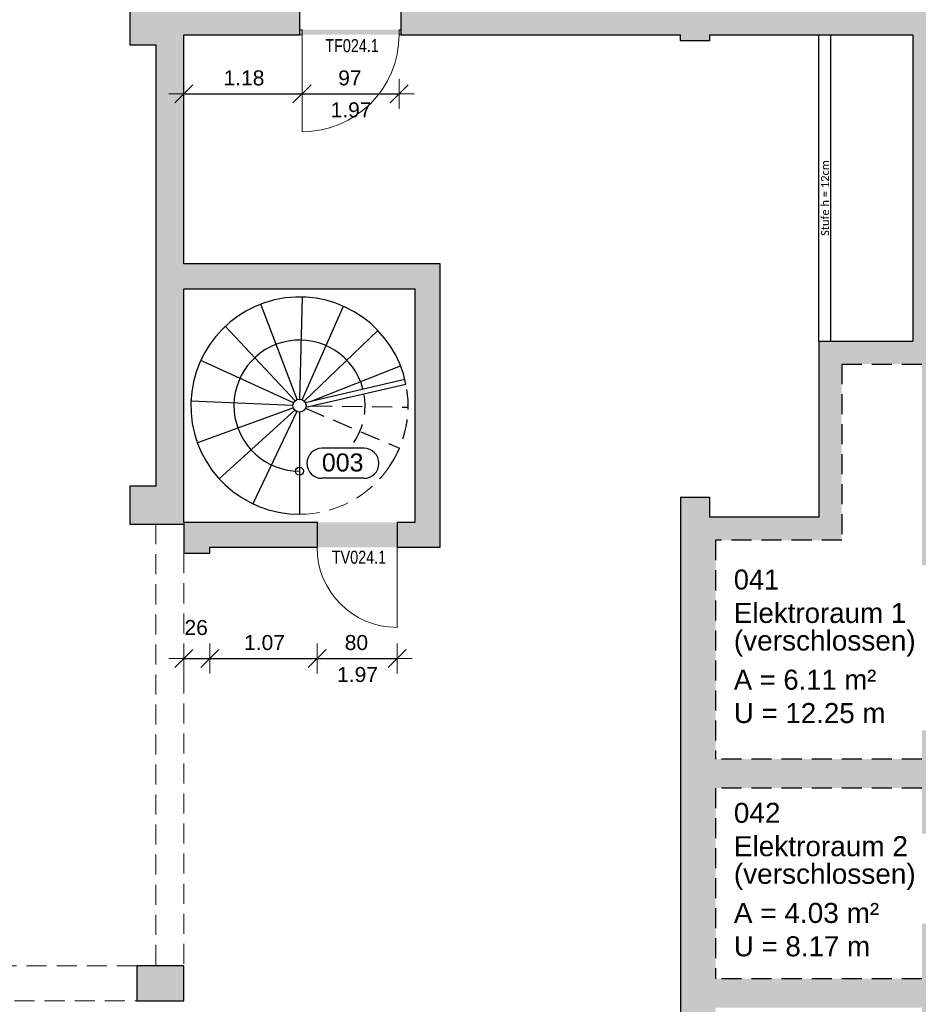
# Model space of a CAD drawing. Header units: metres. Extents: x 313 to 415, y -67 to 7.
# Tile 67 of 84: x 373 to 382, y -33 to -23. Entities that reach past the tile are written whole.
import ezdxf

# ---------------------------------------------------------------- set-up
doc = ezdxf.new("R2010")
doc.units = ezdxf.units.M
doc.header["$PDMODE"] = 65
doc.linetypes.add('AUSGEZOGEN', pattern=[0])
doc.linetypes.add('VERDECKT2_S2', pattern=[0.27, 0.2, -0.07])
for name, color, linetype, lineweight in [('Allgemein01', 7, 'AUSGEZOGEN', 13), ('Füllfläche', 7, 'AUSGEZOGEN', 13), ('Maßlinie Allgemein', 7, 'AUSGEZOGEN', 25), ('Standard', 7, 'AUSGEZOGEN', 25), ('Text Allgemein', 7, 'AUSGEZOGEN', 25)]:
    doc.layers.add(name, color=color, linetype=linetype, lineweight=lineweight)
doc.styles.add('ARIAL', font='ARIAL.TTF')
doc.styles.add('Calibri', font='Calibri')
doc.dimstyles.new('DIMSTYLE_13', dxfattribs={"dimtxt": 0.15, "dimasz": 0.3, "dimexe": 0, "dimexo": 1e-06, "dimgap": 0.075, "dimtad": 2, "dimdec": 1, "dimlfac": 100, "dimrnd": 0.5, "dimzin": 4, "dimdsep": 46, "dimtxsty": 'ARIAL', "dimblk1": 'ALL_ML_STRICH', "dimblk2": 'ALL_ML_STRICH', "dimsah": 1, "dimcen": 0, "dimse1": 1, "dimse2": 1, "dimclrd": 7, "dimclre": 7, "dimclrt": 7, "dimadec": 0, "dimazin": 0, "dimtfac": 1, "dimtdec": 0, "dimtix": 1, "dimtmove": 2, "dimatfit": 3, "dimfxl": 0, "dimtzin": 0, "dimlwd": 0, "dimlwe": 13, "dimarcsym": 0})
doc.dimstyles.new('DIMSTYLE_15', dxfattribs={"dimtxt": 0.15, "dimasz": 0.3, "dimexe": 0, "dimexo": 1e-06, "dimgap": 0.075, "dimtad": 2, "dimrnd": 0.005, "dimzin": 4, "dimdsep": 46, "dimtxsty": 'ARIAL', "dimblk1": 'ALL_ML_STRICH', "dimblk2": 'ALL_ML_STRICH', "dimsah": 1, "dimcen": 0, "dimse1": 1, "dimse2": 1, "dimclrd": 7, "dimclre": 7, "dimclrt": 7, "dimadec": 0, "dimazin": 0, "dimtfac": 1, "dimtdec": 0, "dimtix": 1, "dimtmove": 2, "dimatfit": 3, "dimfxl": 0, "dimtzin": 0, "dimlwd": 0, "dimlwe": 13, "dimarcsym": 0})
doc.dimstyles.new('DIMSTYLE_16', dxfattribs={"dimtxt": 0.15, "dimasz": 0.3, "dimexe": 0, "dimexo": 1e-06, "dimgap": 0.075, "dimtad": 2, "dimdec": 1, "dimlfac": 100, "dimrnd": 0.5, "dimzin": 4, "dimdsep": 46, "dimtxsty": 'ARIAL', "dimblk1": 'ALL_ML_STRICH', "dimblk2": 'ALL_ML_STRICH', "dimsah": 1, "dimcen": 0, "dimse1": 1, "dimse2": 1, "dimclrd": 7, "dimclre": 7, "dimclrt": 7, "dimadec": 0, "dimazin": 0, "dimtfac": 1, "dimtdec": 0, "dimtix": 1, "dimtmove": 2, "dimatfit": 3, "dimfxl": 0, "dimtvp": 1.2, "dimtzin": 0, "dimlwd": 0, "dimlwe": 13, "dimarcsym": 0})
doc.dimstyles.new('DIMSTYLE_4', dxfattribs={"dimtxt": 0.2, "dimasz": 0.3, "dimexe": 0, "dimexo": 1e-06, "dimgap": 0.1, "dimtad": 2, "dimdec": 1, "dimlfac": 100, "dimrnd": 0.5, "dimzin": 4, "dimdsep": 46, "dimtxsty": 'ARIAL', "dimblk1": 'ALL_ML_STRICH', "dimblk2": 'ALL_ML_STRICH', "dimsah": 1, "dimcen": 0, "dimse1": 1, "dimse2": 1, "dimclrd": 7, "dimclre": 7, "dimclrt": 7, "dimadec": 0, "dimazin": 0, "dimtfac": 1, "dimtdec": 0, "dimtix": 1, "dimtmove": 2, "dimatfit": 3, "dimfxl": 0, "dimtvp": 1.2, "dimtzin": 0, "dimlwd": 0, "dimlwe": 13, "dimarcsym": 0})
doc.dimstyles.new('DIMSTYLE_5', dxfattribs={"dimtxt": 0.2, "dimasz": 0.3, "dimexe": 0, "dimexo": 1e-06, "dimgap": 0.1, "dimtad": 2, "dimrnd": 0.005, "dimzin": 4, "dimdsep": 46, "dimtxsty": 'ARIAL', "dimblk1": 'ALL_ML_STRICH', "dimblk2": 'ALL_ML_STRICH', "dimsah": 1, "dimcen": 0, "dimse1": 1, "dimse2": 1, "dimclrd": 7, "dimclre": 7, "dimclrt": 7, "dimadec": 0, "dimazin": 0, "dimtfac": 1, "dimtdec": 0, "dimtix": 1, "dimtmove": 2, "dimatfit": 3, "dimfxl": 0, "dimtzin": 0, "dimlwd": 0, "dimlwe": 13, "dimarcsym": 0})
doc.dimstyles.new('DIMSTYLE_7', dxfattribs={"dimtxt": 0.2, "dimasz": 0.3, "dimexe": 0, "dimexo": 1e-06, "dimgap": 0.1, "dimtad": 2, "dimdec": 3, "dimrnd": 0.005, "dimzin": 4, "dimdsep": 46, "dimtxsty": 'ARIAL', "dimblk1": 'ALL_ML_STRICH', "dimblk2": 'ALL_ML_STRICH', "dimsah": 1, "dimcen": 0, "dimse1": 1, "dimse2": 1, "dimclrd": 7, "dimclre": 7, "dimclrt": 7, "dimadec": 0, "dimazin": 0, "dimtfac": 1, "dimtdec": 0, "dimtix": 1, "dimtmove": 2, "dimatfit": 3, "dimfxl": 0, "dimtzin": 0, "dimlwd": 0, "dimlwe": 13, "dimarcsym": 0})
doc.dimstyles.new('DIMSTYLE_8', dxfattribs={"dimtxt": 0.2, "dimasz": 0.3, "dimexe": 0, "dimexo": 1e-06, "dimgap": 0.1, "dimtad": 2, "dimdec": 1, "dimlfac": 100, "dimrnd": 0.5, "dimzin": 4, "dimdsep": 46, "dimtxsty": 'ARIAL', "dimblk1": 'ALL_ML_STRICH', "dimblk2": 'ALL_ML_STRICH', "dimsah": 1, "dimcen": 0, "dimse1": 1, "dimse2": 1, "dimclrd": 7, "dimclre": 7, "dimclrt": 7, "dimadec": 0, "dimazin": 0, "dimtfac": 1, "dimtdec": 0, "dimtix": 1, "dimtmove": 2, "dimatfit": 3, "dimfxl": 0, "dimtzin": 0, "dimlwd": 0, "dimlwe": 13, "dimarcsym": 0})

# ---------------------------------------------------------------- blocks, each defined once
blk = doc.blocks.new('ALL_ML_STRICH')
at = {"color": 0, "linetype": 'ByBlock', "lineweight": -2}
for p, q in [((0, -0.5), (0, 0.5)), ((-1, 0), (0.5, 0)), ((-0.3, -0.3), (0.3, 0.3))]:
    blk.add_line(p, q, dxfattribs=at)
blk = doc.blocks.new('*D49')
at = {"layer": 'DEFPOINTS', "color": 7, "linetype": 'AUSGEZOGEN', "lineweight": 13}
for p in [(358.6445, 6.1646), (381.7845, -23.0754), (358.6445, -27.8654)]:
    blk.add_point(p, dxfattribs=at)
at = {"layer": 'Maßlinie Allgemein', "color": 7, "linetype": 'AUSGEZOGEN', "lineweight": -2}
blk.add_line((358.6445, 6.1646), (381.7845, 6.1646), dxfattribs=at)
at = {"layer": 'Maßlinie Allgemein', "color": 7, "linetype": 'AUSGEZOGEN', "lineweight": 13, "xscale": 0.3, "yscale": 0.3, "zscale": 0.3, "rotation": 180}
blk.add_blockref('ALL_ML_STRICH', (358.6445, 6.1646), dxfattribs=at)
at = {"layer": 'Maßlinie Allgemein', "color": 7, "linetype": 'AUSGEZOGEN', "lineweight": 13, "xscale": 0.3, "yscale": 0.3, "zscale": 0.3}
blk.add_blockref('ALL_ML_STRICH', (381.7845, 6.1646), dxfattribs=at)
at = {"layer": 'Maßlinie Allgemein', "color": 7, "linetype": 'AUSGEZOGEN', "lineweight": 13, "insert": (370.2216, 6.3481), "char_height": 0.2, "width": 1, "attachment_point": 5, "style": 'ARIAL'}
blk.add_mtext('\\A1;{\\A1;{23.14\\H0.132000;\\S^ ;}}', dxfattribs=at)
blk = doc.blocks.new('*D50')
at = {"layer": 'DEFPOINTS', "color": 7, "linetype": 'AUSGEZOGEN', "lineweight": 13}
for p in [(381.7845, 6.1646), (381.7845, -23.0754), (382.1245, -25.1854)]:
    blk.add_point(p, dxfattribs=at)
at = {"layer": 'Maßlinie Allgemein', "color": 7, "linetype": 'AUSGEZOGEN', "lineweight": -2}
blk.add_line((381.7845, 6.1646), (382.1245, 6.1646), dxfattribs=at)
at = {"layer": 'Maßlinie Allgemein', "color": 7, "linetype": 'AUSGEZOGEN', "lineweight": 13, "xscale": 0.3, "yscale": 0.3, "zscale": 0.3, "rotation": 180}
blk.add_blockref('ALL_ML_STRICH', (381.7845, 6.1646), dxfattribs=at)
at = {"layer": 'Maßlinie Allgemein', "color": 7, "linetype": 'AUSGEZOGEN', "lineweight": 13, "xscale": 0.3, "yscale": 0.3, "zscale": 0.3}
blk.add_blockref('ALL_ML_STRICH', (382.1245, 6.1646), dxfattribs=at)
at = {"layer": 'Maßlinie Allgemein', "color": 7, "linetype": 'AUSGEZOGEN', "lineweight": 13, "insert": (381.9458, 6.4981), "char_height": 0.2, "width": 0.8, "attachment_point": 5, "style": 'ARIAL'}
blk.add_mtext('\\A1;{\\A1;{34\\H0.132000;\\S^ ;}}', dxfattribs=at)
blk = doc.blocks.new('*D72')
at = {"layer": 'DEFPOINTS', "color": 7, "linetype": 'AUSGEZOGEN', "lineweight": 13}
for p in [(381.0745, -26.3654), (381.8745, -30.3104), (412.8945, -30.3104)]:
    blk.add_point(p, dxfattribs=at)
at = {"layer": 'Maßlinie Allgemein', "color": 7, "linetype": 'AUSGEZOGEN', "lineweight": -2}
blk.add_line((412.8945, -30.3104), (412.8945, -26.3654), dxfattribs=at)
at = {"layer": 'Maßlinie Allgemein', "color": 7, "linetype": 'AUSGEZOGEN', "lineweight": 13, "xscale": 0.3, "yscale": 0.3, "zscale": 0.3}
for p, rotation in [((412.8945, -26.3654), 90), ((412.8945, -30.3104), 270)]:
    blk.add_blockref('ALL_ML_STRICH', p, dxfattribs=dict(at, rotation=rotation))
at = {"layer": 'Maßlinie Allgemein', "color": 7, "linetype": 'AUSGEZOGEN', "lineweight": 13, "insert": (412.7109, -28.3031), "char_height": 0.2, "width": 1, "attachment_point": 5, "rotation": 90, "style": 'ARIAL'}
blk.add_mtext('\\A1;{\\A1;{3.94\\H0.132000;\\S5^ ;}}', dxfattribs=at)
blk = doc.blocks.new('*D73')
at = {"layer": 'DEFPOINTS', "color": 7, "linetype": 'AUSGEZOGEN', "lineweight": 13}
for p in [(381.7845, -26.1354), (381.0745, -26.3654), (412.8945, -26.3654)]:
    blk.add_point(p, dxfattribs=at)
at = {"layer": 'Maßlinie Allgemein', "color": 7, "linetype": 'AUSGEZOGEN', "lineweight": -2}
blk.add_line((412.8945, -26.3654), (412.8945, -26.1354), dxfattribs=at)
at = {"layer": 'Maßlinie Allgemein', "color": 7, "linetype": 'AUSGEZOGEN', "lineweight": 13, "xscale": 0.3, "yscale": 0.3, "zscale": 0.3}
for p, rotation in [((412.8945, -26.1354), 90), ((412.8945, -26.3654), 270)]:
    blk.add_blockref('ALL_ML_STRICH', p, dxfattribs=dict(at, rotation=rotation))
at = {"layer": 'Maßlinie Allgemein', "color": 7, "linetype": 'AUSGEZOGEN', "lineweight": 13, "insert": (412.5609, -26.2595), "char_height": 0.2, "width": 0.8, "attachment_point": 5, "rotation": 90, "style": 'ARIAL'}
blk.add_mtext('\\A1;{\\A1;{23\\H0.132000;\\S^ ;}}', dxfattribs=at)
blk = doc.blocks.new('*D74')
at = {"layer": 'DEFPOINTS', "color": 7, "linetype": 'AUSGEZOGEN', "lineweight": 13}
for p in [(382.1245, -25.3654), (381.7845, -26.1354), (412.8945, -26.1354)]:
    blk.add_point(p, dxfattribs=at)
at = {"layer": 'Maßlinie Allgemein', "color": 7, "linetype": 'AUSGEZOGEN', "lineweight": -2}
blk.add_line((412.8945, -26.1354), (412.8945, -25.3654), dxfattribs=at)
at = {"layer": 'Maßlinie Allgemein', "color": 7, "linetype": 'AUSGEZOGEN', "lineweight": 13, "xscale": 0.3, "yscale": 0.3, "zscale": 0.3}
for p, rotation in [((412.8945, -25.3654), 90), ((412.8945, -26.1354), 270)]:
    blk.add_blockref('ALL_ML_STRICH', p, dxfattribs=dict(at, rotation=rotation))
at = {"layer": 'Maßlinie Allgemein', "color": 7, "linetype": 'AUSGEZOGEN', "lineweight": 13, "insert": (412.7145, -25.7595), "char_height": 0.2, "width": 0.8, "attachment_point": 5, "rotation": 90, "style": 'ARIAL'}
blk.add_mtext('\\A1;{\\A1;{77\\H0.132000;\\S^ ;}}', dxfattribs=at)
blk = doc.blocks.new('*D108')
at = {"layer": 'DEFPOINTS', "color": 7, "linetype": 'AUSGEZOGEN', "lineweight": 13}
for p in [(374.2245, 0.9046), (369.1395, -34.0254), (413.7945, -34.0254)]:
    blk.add_point(p, dxfattribs=at)
at = {"layer": 'Maßlinie Allgemein', "color": 7, "linetype": 'AUSGEZOGEN', "lineweight": -2}
blk.add_line((413.7945, -34.0254), (413.7945, 0.9046), dxfattribs=at)
at = {"layer": 'Maßlinie Allgemein', "color": 7, "linetype": 'AUSGEZOGEN', "lineweight": 13, "xscale": 0.3, "yscale": 0.3, "zscale": 0.3}
for p, rotation in [((413.7945, 0.9046), 90), ((413.7945, -34.0254), 270)]:
    blk.add_blockref('ALL_ML_STRICH', p, dxfattribs=dict(at, rotation=rotation))
at = {"layer": 'Maßlinie Allgemein', "color": 7, "linetype": 'AUSGEZOGEN', "lineweight": 13, "insert": (413.6109, -16.5537), "char_height": 0.2, "width": 1, "attachment_point": 5, "rotation": 90, "style": 'ARIAL'}
blk.add_mtext('\\A1;{\\A1;{34.93\\H0.132000;\\S^ ;}}', dxfattribs=at)
blk = doc.blocks.new('*D127')
at = {"layer": 'DEFPOINTS', "color": 7, "linetype": 'AUSGEZOGEN', "lineweight": 13}
for p in [(374.5045, -27.9454), (374.7645, -28.1954), (374.5045, -29.3054)]:
    blk.add_point(p, dxfattribs=at)
at = {"layer": 'Maßlinie Allgemein', "color": 7, "linetype": 'AUSGEZOGEN', "lineweight": -2}
blk.add_line((374.5045, -29.3054), (374.7645, -29.3054), dxfattribs=at)
at = {"layer": 'Maßlinie Allgemein', "color": 7, "linetype": 'AUSGEZOGEN', "lineweight": 13, "xscale": 0.3, "yscale": 0.3, "zscale": 0.3, "rotation": 180}
blk.add_blockref('ALL_ML_STRICH', (374.5045, -29.3054), dxfattribs=at)
at = {"layer": 'Maßlinie Allgemein', "color": 7, "linetype": 'AUSGEZOGEN', "lineweight": 13, "xscale": 0.3, "yscale": 0.3, "zscale": 0.3}
blk.add_blockref('ALL_ML_STRICH', (374.7645, -29.3054), dxfattribs=at)
at = {"layer": 'Maßlinie Allgemein', "color": 7, "linetype": 'AUSGEZOGEN', "lineweight": 13, "insert": (374.6277, -28.9978), "char_height": 0.15, "width": 0.6, "attachment_point": 5, "style": 'ARIAL'}
blk.add_mtext('\\A1;{\\A1;{26\\H0.099000;\\S^ ;}}', dxfattribs=at)
blk = doc.blocks.new('*D128')
at = {"layer": 'DEFPOINTS', "color": 7, "linetype": 'AUSGEZOGEN', "lineweight": 13}
for p in [(374.7645, -28.1954), (375.8345, -28.1954), (374.7645, -29.3054)]:
    blk.add_point(p, dxfattribs=at)
at = {"layer": 'Maßlinie Allgemein', "color": 7, "linetype": 'AUSGEZOGEN', "lineweight": -2}
blk.add_line((374.7645, -29.3054), (375.8345, -29.3054), dxfattribs=at)
at = {"layer": 'Maßlinie Allgemein', "color": 7, "linetype": 'AUSGEZOGEN', "lineweight": 13, "xscale": 0.3, "yscale": 0.3, "zscale": 0.3, "rotation": 180}
blk.add_blockref('ALL_ML_STRICH', (374.7645, -29.3054), dxfattribs=at)
at = {"layer": 'Maßlinie Allgemein', "color": 7, "linetype": 'AUSGEZOGEN', "lineweight": 13, "xscale": 0.3, "yscale": 0.3, "zscale": 0.3}
blk.add_blockref('ALL_ML_STRICH', (375.8345, -29.3054), dxfattribs=at)
at = {"layer": 'Maßlinie Allgemein', "color": 7, "linetype": 'AUSGEZOGEN', "lineweight": 13, "insert": (375.3103, -29.1478), "char_height": 0.15, "width": 0.6, "attachment_point": 5, "style": 'ARIAL'}
blk.add_mtext('\\A1;{\\A1;{1.07\\H0.099000;\\S^ ;}}', dxfattribs=at)
blk = doc.blocks.new('*D129')
at = {"layer": 'DEFPOINTS', "color": 7, "linetype": 'AUSGEZOGEN', "lineweight": 13}
for p in [(375.8345, -28.1954), (376.6345, -28.1954), (375.8345, -29.3054)]:
    blk.add_point(p, dxfattribs=at)
at = {"layer": 'Maßlinie Allgemein', "color": 7, "linetype": 'AUSGEZOGEN', "lineweight": -2}
blk.add_line((375.8345, -29.3054), (376.6345, -29.3054), dxfattribs=at)
at = {"layer": 'Maßlinie Allgemein', "color": 7, "linetype": 'AUSGEZOGEN', "lineweight": 13, "xscale": 0.3, "yscale": 0.3, "zscale": 0.3, "rotation": 180}
blk.add_blockref('ALL_ML_STRICH', (375.8345, -29.3054), dxfattribs=at)
at = {"layer": 'Maßlinie Allgemein', "color": 7, "linetype": 'AUSGEZOGEN', "lineweight": 13, "xscale": 0.3, "yscale": 0.3, "zscale": 0.3}
blk.add_blockref('ALL_ML_STRICH', (376.6345, -29.3054), dxfattribs=at)
at = {"layer": 'Maßlinie Allgemein', "color": 7, "linetype": 'AUSGEZOGEN', "lineweight": 13, "insert": (376.2279, -29.1478), "char_height": 0.15, "width": 0.6, "attachment_point": 5, "style": 'ARIAL'}
blk.add_mtext('\\A1;{\\A1;{80\\H0.099000;\\S^ ;}}', dxfattribs=at)
at = {"layer": 'Maßlinie Allgemein', "color": 7, "linetype": 'AUSGEZOGEN', "lineweight": 13, "insert": (376.0353, -29.3911), "char_height": 0.15, "width": 0.0075, "attachment_point": 1, "line_spacing_factor": 0.60241, "style": 'ARIAL'}
blk.add_mtext('\\A1;{1.97\\H0.099000;\\S^ ;}', dxfattribs=at)
blk = doc.blocks.new('*D183')
at = {"layer": 'DEFPOINTS', "color": 7, "linetype": 'AUSGEZOGEN', "lineweight": 13}
for p in [(374.5045, -23.0754), (375.6845, -23.0754), (374.5045, -23.6654)]:
    blk.add_point(p, dxfattribs=at)
at = {"layer": 'Maßlinie Allgemein', "color": 7, "linetype": 'AUSGEZOGEN', "lineweight": -2}
blk.add_line((374.5045, -23.6654), (375.6845, -23.6654), dxfattribs=at)
at = {"layer": 'Maßlinie Allgemein', "color": 7, "linetype": 'AUSGEZOGEN', "lineweight": 13, "xscale": 0.3, "yscale": 0.3, "zscale": 0.3, "rotation": 180}
blk.add_blockref('ALL_ML_STRICH', (374.5045, -23.6654), dxfattribs=at)
at = {"layer": 'Maßlinie Allgemein', "color": 7, "linetype": 'AUSGEZOGEN', "lineweight": 13, "xscale": 0.3, "yscale": 0.3, "zscale": 0.3}
blk.add_blockref('ALL_ML_STRICH', (375.6845, -23.6654), dxfattribs=at)
at = {"layer": 'Maßlinie Allgemein', "color": 7, "linetype": 'AUSGEZOGEN', "lineweight": 13, "insert": (375.1051, -23.5078), "char_height": 0.15, "width": 0.6, "attachment_point": 5, "style": 'ARIAL'}
blk.add_mtext('\\A1;{\\A1;{1.18\\H0.099000;\\S^ ;}}', dxfattribs=at)
blk = doc.blocks.new('*D184')
at = {"layer": 'DEFPOINTS', "color": 7, "linetype": 'AUSGEZOGEN', "lineweight": 13}
for p in [(375.6845, -23.0754), (376.6545, -23.0754), (375.6845, -23.6654)]:
    blk.add_point(p, dxfattribs=at)
at = {"layer": 'Maßlinie Allgemein', "color": 7, "linetype": 'AUSGEZOGEN', "lineweight": -2}
blk.add_line((375.6845, -23.6654), (376.6545, -23.6654), dxfattribs=at)
at = {"layer": 'Maßlinie Allgemein', "color": 7, "linetype": 'AUSGEZOGEN', "lineweight": 13, "xscale": 0.3, "yscale": 0.3, "zscale": 0.3, "rotation": 180}
blk.add_blockref('ALL_ML_STRICH', (375.6845, -23.6654), dxfattribs=at)
at = {"layer": 'Maßlinie Allgemein', "color": 7, "linetype": 'AUSGEZOGEN', "lineweight": 13, "xscale": 0.3, "yscale": 0.3, "zscale": 0.3}
blk.add_blockref('ALL_ML_STRICH', (376.6545, -23.6654), dxfattribs=at)
at = {"layer": 'Maßlinie Allgemein', "color": 7, "linetype": 'AUSGEZOGEN', "lineweight": 13, "insert": (376.1627, -23.5078), "char_height": 0.15, "width": 0.6, "attachment_point": 5, "style": 'ARIAL'}
blk.add_mtext('\\A1;{\\A1;{97\\H0.099000;\\S^ ;}}', dxfattribs=at)
at = {"layer": 'Maßlinie Allgemein', "color": 7, "linetype": 'AUSGEZOGEN', "lineweight": 13, "insert": (375.9703, -23.7511), "char_height": 0.15, "width": 0.0075, "attachment_point": 1, "line_spacing_factor": 0.60241, "style": 'ARIAL'}
blk.add_mtext('\\A1;{1.97\\H0.099000;\\S^ ;}', dxfattribs=at)

msp = doc.modelspace()

# ---------------------------------------------------------------- hatches: boundary and pattern name
at = {"layer": 'Füllfläche', "linetype": 'AUSGEZOGEN', "lineweight": 25}
for color, points in [(254, [(363.3395, -44.0554), (363.3395, -36.8454), (363.0895, -36.8454), (363.0895, -38.8054), (350.3845, -38.8054), (350.3845, -33.6754), (350.1145, -33.6754), (350.1145, -33.1054), (349.8145, -33.1054), (349.8145, -33.8354), (350.0845, -33.8354), (350.0845, -35.2754), (332.0845, -35.2754), (332.0845, -34.3254), (330.4645, -34.3254), (330.4645, -32.8254), (332.0845, -32.8254), (332.0845, -28.1654), (344.5245, -28.1654), (344.5245, -27.8654), (343.5245, -27.8654), (343.5245, -27.6554), (343.2145, -27.6554), (343.2145, -27.8654), (338.7645, -27.8654), (338.7645, -27.6654), (338.4545, -27.6654), (338.4545, -27.8654), (334.0045, -27.8654), (334.0045, -27.6654), (333.6945, -27.6654), (333.6945, -27.8654), (329.2445, -27.8654), (329.2445, -27.6654), (328.9345, -27.6654), (328.9345, -27.8654), (324.4845, -27.8654), (324.4845, -24.5654), (321.5845, -24.5654), (321.5845, -23.0454), (324.4845, -23.0454), (324.4845, -8.7654), (328.9345, -8.7654), (328.9346, -8.9754), (329.2446, -8.9754), (329.2445, -8.7654), (333.6945, -8.7654), (333.6946, -8.9754), (334.0046, -8.9754), (334.0045, -8.7654), (338.4545, -8.7654), (338.4545, -8.9754), (338.7646, -8.9754), (338.7645, -8.7654), (339.7945, -8.7654), (339.7945, -8.4654), (339.6646, -8.4654), (339.6646, -6.4654), (342.1646, -6.4654), (342.1646, -8.4654), (342.0445, -8.4654), (342.0445, -8.7654), (343.2145, -8.7654), (343.2145, -8.9754), (343.5246, -8.9754), (343.5245, -8.7654), (347.9745, -8.7654), (347.9745, -8.9754), (348.2845, -8.9754), (348.2845, -8.7654), (352.7345, -8.7654), (352.7345, -13.5954), (349.1145, -13.5954), (349.1145, -14.1454), (349.3645, -14.1454), (349.3645, -13.8454), (352.7345, -13.8454), (352.7345, -18.3454), (351.5495, -18.3454), (351.5495, -18.5954), (353.0445, -18.5954), (353.0445, -13.5954), (358.0345, -13.5954), (358.0345, -27.5054), (353.0445, -27.5054), (353.0445, -19.6954), (349.3646, -19.6954), (349.3645, -18.5954), (350.5495, -18.5954), (350.5495, -18.3454), (349.3645, -18.3454), (349.3645, -15.0254), (349.1145, -15.0254), (349.1145, -19.9454), (352.7345, -19.9454), (352.7345, -27.5054), (350.1845, -27.5054), (350.1845, -27.8654), (348.2845, -27.8654), (348.2845, -27.6654), (347.9745, -27.6654), (347.9745, -27.8654), (346.0345, -27.8654), (346.0345, -28.1654), (349.8145, -28.1654), (349.8145, -31.0854), (350.1145, -31.0854), (350.1145, -30.5954), (350.3845, -30.5954), (350.3845, -27.8654), (358.6445, -27.8654), (358.6445, 0.9046), (374.2245, 0.9046), (374.2245, -3.6354), (373.9645, -3.6354), (373.9645, -4.0154), (374.2245, -4.0154), (374.2245, -8.4254), (373.9645, -8.4254), (373.9645, -8.8054), (374.2245, -8.8054), (374.2245, -13.2154), (373.9645, -13.2154), (373.9645, -13.5954), (374.2245, -13.5954), (374.2245, -18.0054), (373.9645, -18.0054), (373.9645, -18.3854), (374.2245, -18.3854), (374.2245, -22.7954), (373.9645, -22.7954), (373.9645, -23.1754), (374.2245, -23.1754), (374.2245, -27.5854), (373.9645, -27.5854), (373.9645, -27.9654), (374.5045, -27.9654), (374.5045, -25.6154), (376.8145, -25.6154), (376.8145, -27.9454), (376.6345, -27.9454), (376.6345, -28.1954), (377.0645, -28.1954), (377.0645, -25.3654), (374.5045, -25.3654), (374.5045, -23.0754), (375.6645, -23.0754), (375.6645, -22.8254), (375.0145, -22.8254), (375.0145, -22.0654), (374.7345, -22.0654), (374.7345, -22.8254), (374.4545, -22.8254), (374.4545, -20.1254), (375.1045, -20.1254), (375.1045, -19.8254), (375.7045, -19.8254), (375.7045, -19.5254), (374.4745, -19.5254), (374.4745, -16.0754), (377.5445, -16.0754), (377.5445, -17.5254), (377.8445, -17.5254), (377.8445, -15.1954), (377.5445, -15.1954), (377.5445, -15.7754), (374.4745, -15.7754), (374.4745, -12.9754), (377.5445, -12.9754), (377.5445, -14.1954), (377.8445, -14.1954), (377.8445, -11.5754), (377.5445, -11.5754), (377.5445, -12.6754), (374.4745, -12.6754), (374.4745, -9.2754), (377.5445, -9.2754), (377.5445, -10.5754), (377.8445, -10.5754), (377.8445, -9.8454), (380.3645, -9.8454), (380.3645, -10.6154), (380.6645, -10.6154), (380.6645, -9.8454), (384.7045, -9.8454), (384.7045, -14.1954), (385.0045, -14.1954), (385.0045, -14.1454), (385.7245, -14.1454), (385.7245, -13.9354), (385.0045, -13.9354), (385.0045, -9.8454), (387.4645, -9.8454), (387.4645, -13.9354), (386.7245, -13.9354), (386.7245, -14.1454), (387.4645, -14.1454), (387.4645, -17.2754), (387.5545, -17.2754), (387.5545, -18.0654), (387.8545, -18.0654), (387.8545, -17.7854), (391.9845, -17.7854), (391.9845, -21.1654), (391.9245, -21.1654), (391.9245, -21.4354), (392.3645, -21.4354), (392.3645, -17.4854), (387.9145, -17.4854), (387.9145, -16.8054), (387.7645, -16.8054), (387.7645, -9.5454), (377.8445, -9.5454), (377.8445, -8.9754), (374.7245, -8.9754), (374.7245, 1.2646), (358.0345, 1.2646), (358.0345, -13.2154), (353.1845, -13.2154), (353.1845, -8.1454), (342.4345, -8.1454), (342.4345, -6.1654), (339.3646, -6.1654), (339.3646, -8.1454), (324.0345, -8.1454), (324.0345, -22.5954), (321.1345, -22.5954), (321.1345, -25.0154), (324.0345, -25.0154), (324.0345, -28.1854), (331.8145, -28.1854), (331.8145, -32.5254), (330.1645, -32.5254), (330.1645, -34.6254), (331.8145, -34.6254), (331.8145, -35.2754), (321.4245, -35.2754), (321.4245, -38.1654), (321.7045, -38.1654), (321.7045, -35.8054), (338.1645, -35.8054), (338.1645, -38.4754), (337.9945, -38.4754), (337.9945, -38.6254), (338.1645, -38.6254), (338.1645, -39.0354), (338.4145, -39.0354), (338.4145, -38.6254), (340.8445, -38.6254), (340.8445, -38.4754), (338.4145, -38.4754), (338.4145, -35.8054), (350.0845, -35.8054), (350.0845, -36.3954), (344.5745, -36.3954), (344.5745, -36.2954), (344.3245, -36.2954), (344.3245, -38.4754), (341.7745, -38.4754), (341.7745, -38.6254), (344.3245, -38.6254), (344.3245, -39.0354), (344.5745, -39.0354), (344.5745, -36.5154), (350.2245, -36.5154), (350.2245, -44.0054), (349.8345, -44.0054), (349.8345, -44.3354), (350.2245, -44.3354), (350.2245, -44.3754), (350.7345, -44.3754), (350.7345, -44.0054), (350.3845, -44.0054), (350.3845, -39.0554), (356.8045, -39.0554), (356.8045, -44.3754), (357.0545, -44.3754), (357.0545, -44.3354), (357.8545, -44.3354), (357.8545, -44.4054), (358.1995, -44.4054), (358.1995, -44.3354), (358.3395, -44.3354), (358.3395, -44.0054), (357.0545, -44.0054), (357.0545, -39.0554), (363.0895, -39.0554), (363.0895, -44.0054), (363.0295, -44.0054), (363.0295, -44.4054), (363.3395, -44.4054), (363.3395, -44.3354), (365.3395, -44.3354), (365.3395, -44.0554)]), (254, [(369.1395, -36.8454), (365.3395, -36.8454), (365.3395, -37.6954), (371.3395, -37.6954), (371.3395, -37.8954), (371.6045, -37.8954), (371.6045, -34.4554), (381.8745, -34.4554), (381.8745, -34.8554), (382.1245, -34.8554), (382.1245, -33.8554), (381.8745, -33.8554), (381.8745, -34.1654), (379.8145, -34.1654), (379.8145, -32.7954), (381.8745, -32.7954), (381.8745, -32.9554), (382.1245, -32.9554), (382.1245, -31.9554), (381.8745, -31.9554), (381.8745, -32.5054), (379.8145, -32.5054), (379.8145, -30.6004), (381.8745, -30.6004), (381.8745, -31.0554), (382.1245, -31.0554), (382.1245, -30.0254), (381.8745, -30.0254), (381.8745, -30.3104), (379.8145, -30.3104), (379.8145, -28.1254), (381.0745, -28.1254), (381.0745, -26.3654), (381.8745, -26.3654), (381.8745, -28.3754), (382.1245, -28.3754), (382.1245, -25.3654), (390.9645, -25.3654), (390.9645, -21.4354), (391.0045, -21.4354), (391.0045, -21.1654), (390.8845, -21.1654), (390.8845, -19.5254), (387.8545, -19.5254), (387.8545, -18.9754), (387.5545, -18.9754), (387.5545, -19.5254), (386.7845, -19.5254), (386.7845, -19.8654), (390.6945, -19.8654), (390.6945, -25.1854), (382.1245, -25.1854), (382.1245, -22.2854), (381.7845, -22.2854), (381.7845, -22.8254), (379.1145, -22.8254), (379.1145, -22.2954), (378.7845, -22.2954), (378.7845, -22.8254), (376.6745, -22.8254), (376.6745, -23.0754), (379.4645, -23.0754), (379.4645, -23.1354), (379.7545, -23.1354), (379.7545, -23.0754), (381.7845, -23.0754), (381.7845, -26.1354), (380.8445, -26.1354), (380.8445, -27.8954), (379.7545, -27.8954), (379.7545, -27.6954), (379.4645, -27.6954), (379.4645, -34.0254), (369.1395, -34.0254), (369.1395, -34.9954), (369.3845, -34.9954), (369.3845, -34.3054), (371.3345, -34.3054), (371.3345, -37.5454), (369.3845, -37.5454), (369.3845, -35.8754), (369.1395, -35.8754)]), (30, [(375.6645, -23.0254), (375.6645, -23.0754), (376.6745, -23.0754), (376.6745, -23.0254)]), (254, [(374.5045, -27.9454), (374.5045, -28.2554), (374.7645, -28.2554), (374.7645, -28.1954), (375.8345, -28.1954), (375.8345, -27.9454)]), (30, [(375.8345, -28.1954), (376.6345, -28.1954), (376.6345, -27.9454), (375.8345, -27.9454)]), (254, [(374.0345, -32.7254), (374.5045, -32.7254), (374.5045, -32.3754), (374.0345, -32.3754)])]:
    msp.add_hatch(color=color, dxfattribs=at).paths.add_polyline_path(points)

# ---------------------------------------------------------------- linework, layer by layer
at = {"layer": 'Allgemein01', "color": 7, "linetype": 'AUSGEZOGEN', "lineweight": 25}
for p, q in [((373.9645, -22.7954), (373.9645, -23.1754)), ((375.6645, -23.0754), (375.6645, -22.8254)), ((376.6745, -23.0754), (376.6745, -22.8254)), ((374.5045, -25.3654), (374.5045, -23.0754)), ((374.5045, -23.0754), (375.6645, -23.0754)), ((376.6745, -23.0754), (379.4645, -23.0754)), ((379.4645, -23.1354), (379.4645, -23.0754)), ((379.7545, -23.0754), (379.7545, -23.1354)), ((379.7545, -23.0754), (381.7845, -23.0754)), ((380.8445, -26.1354), (380.8445, -23.0754)), ((380.9645, -26.1354), (380.9645, -23.0754)), ((381.7845, -23.0754), (381.7845, -26.1354)), ((373.9645, -23.1754), (374.2245, -23.1754)), ((374.2245, -23.1754), (374.2245, -27.5854)), ((379.7545, -23.1354), (379.4645, -23.1354)), ((377.0645, -25.3654), (374.5045, -25.3654)), ((377.0645, -28.1954), (377.0645, -25.3654)), ((374.5045, -25.6154), (376.8145, -25.6154)), ((374.5045, -27.9454), (374.5045, -25.6154)), ((376.8145, -27.9454), (376.8145, -25.6154)), ((375.6364, -26.7196), (375.275, -25.7658)), ((375.6612, -26.7154), (375.6889, -25.6958)), ((375.6858, -26.721), (376.0983, -25.7881)), ((375.6151, -26.7329), (374.9187, -25.9877)), ((375.7064, -26.7354), (376.4421, -26.0289)), ((380.8445, -26.1354), (381.7845, -26.1354)), ((380.8445, -26.1354), (380.8445, -27.8954)), ((375.6004, -26.7533), (374.6732, -26.3282)), ((375.7753, -26.7347), (376.6688, -26.3822)), ((375.7161, -26.7485), (376.7121, -26.5173)), ((375.7223, -26.797), (376.7228, -26.5648)), ((375.5945, -26.7778), (374.5754, -26.7363)), ((375.5984, -26.8026), (374.6398, -27.1511)), ((375.6114, -26.8241), (374.8568, -27.5104)), ((375.6316, -26.8391), (375.1939, -27.7605)), ((375.6114, -26.8241), (375.6316, -26.8391)), ((375.6595, -26.8454), (375.6595, -27.8654)), ((376.3027, -27.2065), (375.8832, -27.2065)), ((376.3027, -27.5065), (375.8832, -27.5065)), ((373.9645, -27.5854), (373.9645, -27.9654)), ((374.2245, -27.5854), (373.9645, -27.5854)), ((379.4645, -27.6954), (379.7545, -27.6954)), ((379.4645, -27.6954), (379.4645, -34.0254)), ((379.7545, -27.6954), (379.7545, -27.8954)), ((380.8445, -27.8954), (379.7545, -27.8954)), ((373.9645, -27.9654), (374.5045, -27.9654)), ((374.5045, -27.9454), (374.5045, -28.2554)), ((374.5045, -27.9454), (375.8345, -27.9454)), ((375.8345, -27.9454), (375.8345, -28.1954)), ((376.6345, -27.9454), (376.6345, -28.1954)), ((376.6345, -27.9454), (376.8145, -27.9454)), ((374.7645, -28.2554), (374.7645, -28.1954)), ((374.7645, -28.1954), (375.8345, -28.1954)), ((376.6345, -28.1954), (377.0645, -28.1954)), ((374.5045, -28.2554), (374.7645, -28.2554)), ((374.0345, -32.3754), (374.0345, -32.7254)), ((374.5045, -32.3754), (374.0345, -32.3754)), ((374.5045, -32.7254), (374.5045, -32.3754)), ((374.0345, -32.7254), (374.5045, -32.7254))]:
    msp.add_line(p, q, dxfattribs=at)
at = {"layer": 'Allgemein01', "color": 7, "linetype": 'AUSGEZOGEN', "lineweight": 18}
for p, q in [((375.6645, -23.0254), (375.6845, -23.0254)), ((375.6645, -23.0754), (375.6845, -23.0754)), ((375.6845, -23.0754), (375.6845, -23.0254)), ((375.6845, -23.0754), (375.6845, -24.0454)), ((376.6545, -23.0254), (376.6545, -23.0754)), ((376.6545, -23.0254), (376.6745, -23.0254)), ((376.6545, -23.0754), (376.6745, -23.0754)), ((376.6345, -28.1954), (376.6345, -28.9954))]:
    msp.add_line(p, q, dxfattribs=at)
at = {"layer": 'Allgemein01', "color": 253, "linetype": 'VERDECKT2_S2', "lineweight": 25}
for p, q in [((381.0745, -26.3654), (381.8745, -26.3654)), ((381.0745, -26.3654), (381.0745, -28.1254)), ((381.0745, -28.1254), (379.8145, -28.1254)), ((379.8145, -28.1254), (379.8145, -30.3104)), ((381.8745, -30.3104), (379.8145, -30.3104)), ((381.8745, -30.6004), (379.8145, -30.6004)), ((379.8145, -30.6004), (379.8145, -32.5054)), ((381.8745, -32.5054), (379.8145, -32.5054))]:
    msp.add_line(p, q, dxfattribs=at)
at = {"layer": 'Allgemein01', "color": 7, "linetype": 'VERDECKT2_S2', "lineweight": 25}
for p, q in [((375.7193, -26.8059), (376.6576, -27.2058)), ((375.7864, -26.7821), (376.7444, -26.7951))]:
    msp.add_line(p, q, dxfattribs=at)
at = {"layer": 'Allgemein01', "color": 7, "linetype": 'VERDECKT2_S2', "lineweight": 13}
for p, q in [((374.2245, -27.9654), (374.2245, -32.3754)), ((374.5045, -28.2554), (374.5045, -32.3754)), ((374.0345, -32.3754), (369.5145, -32.3754)), ((369.5145, -32.7254), (374.0345, -32.7254))]:
    msp.add_line(p, q, dxfattribs=at)
at = {"layer": 'Allgemein01', "color": 7, "linetype": 'AUSGEZOGEN', "lineweight": 25}
for centre, radius in [((375.6595, -26.7804), 0.065), ((375.6595, -27.4354), 0.04)]:
    msp.add_circle(centre, radius, dxfattribs=at)
at = {"layer": 'Allgemein01', "color": 7, "linetype": 'AUSGEZOGEN', "lineweight": 18}
for centre, radius, start, end in [((375.6845, -23.0754), 0.97, 270, 0), ((376.6345, -28.1954), 0.8, 180, 270)]:
    msp.add_arc(centre, radius, start, end, dxfattribs=at)
at = {"layer": 'Allgemein01', "color": 7, "linetype": 'AUSGEZOGEN', "lineweight": 25}
for centre, radius, start, end in [((375.6595, -26.7804), 1.085, 11.4641, 270), ((375.6595, -26.7804), 0.655, 14.67141, 270), ((375.8832, -27.3565), 0.15, 90, 270), ((376.3027, -27.3565), 0.15, 270, 90)]:
    msp.add_arc(centre, radius, start, end, dxfattribs=at)
at = {"layer": 'Allgemein01', "color": 7, "linetype": 'VERDECKT2_S2', "lineweight": 25}
for radius, start, end in [(1.085, 326.31961, 11.4641), (0.655, 325.83383, 10.40981)]:
    msp.add_arc((375.6595, -26.7804), radius, start, end, dxfattribs=at)
at = {"layer": 'Allgemein01', "color": 7, "linetype": 'VERDECKT2_S2', "lineweight": 13}
msp.add_arc((375.6595, -26.7804), 1.085, 270, 326.31961, dxfattribs=at)

# ---------------------------------------------------------------- texts
at = {"layer": 'Allgemein01', "color": 7, "linetype": 'AUSGEZOGEN', "lineweight": 25, "insert": (375.8832, -27.4405), "char_height": 0.18, "width": 0.508907, "attachment_point": 7, "style": 'ARIAL'}
msp.add_mtext('\\W0.99;003', dxfattribs=at)
at = {"layer": 'Standard', "color": 7, "linetype": 'AUSGEZOGEN', "lineweight": 25, "char_height": 0.2, "attachment_point": 7, "style": 'ARIAL'}
for s, insert, width in [('\\W0.97;041', (379.9971, -28.6205), 0.567107), ('\\W0.99;Elektroraum 1', (379.9971, -28.9538), 1.846135), ('\\W1.00;(verschlossen)', (379.9971, -29.2871), 1.927143), ('\\W0.98;A = 6.11 m²', (379.9971, -29.6205), 1.551227), ('\\W0.99;U = 12.25 m', (379.9971, -29.9538), 1.632463), ('\\W1.00;042', (379.9971, -30.9505), 0.570299), ('\\W1.00;Elektroraum 2', (379.9971, -31.2838), 1.847015), ('\\W1.00;(verschlossen)', (379.9971, -31.6171), 1.927143), ('\\W1.00;A = 4.03 m²', (379.9971, -31.9505), 1.553301), ('\\W0.99;U = 8.17 m', (379.9971, -32.2838), 1.475594)]:
    msp.add_mtext(s, dxfattribs=dict(at, insert=insert, width=width))
at = {"layer": 'Text Allgemein', "color": 7, "linetype": 'AUSGEZOGEN', "lineweight": 25, "char_height": 0.13, "attachment_point": 5, "style": 'ARIAL'}
for s, insert, width in [('\\W0.79;TF024.1', (376.1844, -23.1854), 0.593812), ('\\W0.79;TV024.1', (376.2536, -28.2954), 0.602541)]:
    msp.add_mtext(s, dxfattribs=dict(at, insert=insert, width=width))
at = {"layer": 'Text Allgemein', "color": 7, "linetype": 'AUSGEZOGEN', "lineweight": 25, "insert": (380.9491, -25.085), "char_height": 0.08, "width": 0.805428, "attachment_point": 7, "rotation": 90, "style": 'Calibri'}
msp.add_mtext('\\A1;{\\fCalibri|i0|b0;\\H0.080000;\\W1.000000;\\C7;Stufe h = 12cm}\\P', dxfattribs=at)

# ---------------------------------------------------------------- dimensions: what is measured, and where the dimension line sits
at = {"layer": 'Maßlinie Allgemein', "color": 7, "linetype": 'AUSGEZOGEN', "lineweight": 13}
for base, p1, p2, dimstyle, picture, middle in [((382.1245, 6.1646), (381.7845, -23.0754), (382.1245, -25.1854), 'DIMSTYLE_4', '*D50', (381.9458, 6.4981)), ((381.7845, 6.1646), (358.6445, -27.8654), (381.7845, -23.0754), 'DIMSTYLE_5', '*D49', (370.2216, 6.3481)), ((375.6845, -23.6654), (374.5045, -23.0754), (375.6845, -23.0754), 'DIMSTYLE_15', '*D183', (375.1051, -23.5078)), ((374.7645, -29.3054), (374.5045, -27.9454), (374.7645, -28.1954), 'DIMSTYLE_16', '*D127', (374.6277, -28.9978)), ((375.8345, -29.3054), (374.7645, -28.1954), (375.8345, -28.1954), 'DIMSTYLE_15', '*D128', (375.3103, -29.1478))]:
    dim = msp.add_linear_dim(base=base, p1=p1, p2=p2, dimstyle=dimstyle, override={"dimpost": '<>', "dimclrd": 7, "dimclre": 7, "dimclrt": 7, "dimlwd": 0, "dimlwe": 13}, dxfattribs=at)
    dim.commit()
    dim.dimension.update_dxf_attribs({"geometry": picture, "text_midpoint": middle, "dimtype": 160})
for base, p1, p2, dimstyle, picture, middle in [((413.7945, 0.9046), (369.1395, -34.0254), (374.2245, 0.9046), 'DIMSTYLE_5', '*D108', (413.6109, -16.5537)), ((412.8945, -25.3654), (381.7845, -26.1354), (382.1245, -25.3654), 'DIMSTYLE_8', '*D74', (412.7145, -25.7595)), ((412.8945, -26.1354), (381.0745, -26.3654), (381.7845, -26.1354), 'DIMSTYLE_4', '*D73', (412.5609, -26.2595)), ((412.8945, -26.3654), (381.8745, -30.3104), (381.0745, -26.3654), 'DIMSTYLE_7', '*D72', (412.7109, -28.3031))]:
    dim = msp.add_linear_dim(base=base, p1=p1, p2=p2, angle=90, dimstyle=dimstyle, override={"dimpost": '<>', "dimclrd": 7, "dimclre": 7, "dimclrt": 7, "dimlwd": 0, "dimlwe": 13}, dxfattribs=at)
    dim.commit()
    dim.dimension.update_dxf_attribs({"geometry": picture, "text_midpoint": middle, "dimtype": 160})
for base, p1, p2, picture, middle in [((376.6545, -23.6654), (375.6845, -23.0754), (376.6545, -23.0754), '*D184', (376.1627, -23.5078)), ((376.6345, -29.3054), (375.8345, -28.1954), (376.6345, -28.1954), '*D129', (376.2279, -29.1478))]:
    dim = msp.add_linear_dim(base=base, p1=p1, p2=p2, text='<>\\X\\A1;{1.97\\H0.099000;\\S^ ;}', dimstyle='DIMSTYLE_13', override={"dimpost": '<>', "dimclrd": 7, "dimclre": 7, "dimclrt": 7, "dimlwd": 0, "dimlwe": 13}, dxfattribs=at)
    dim.commit()
    dim.dimension.update_dxf_attribs({"geometry": picture, "text_midpoint": middle, "dimtype": 160})

doc.saveas('drawing.dxf')
